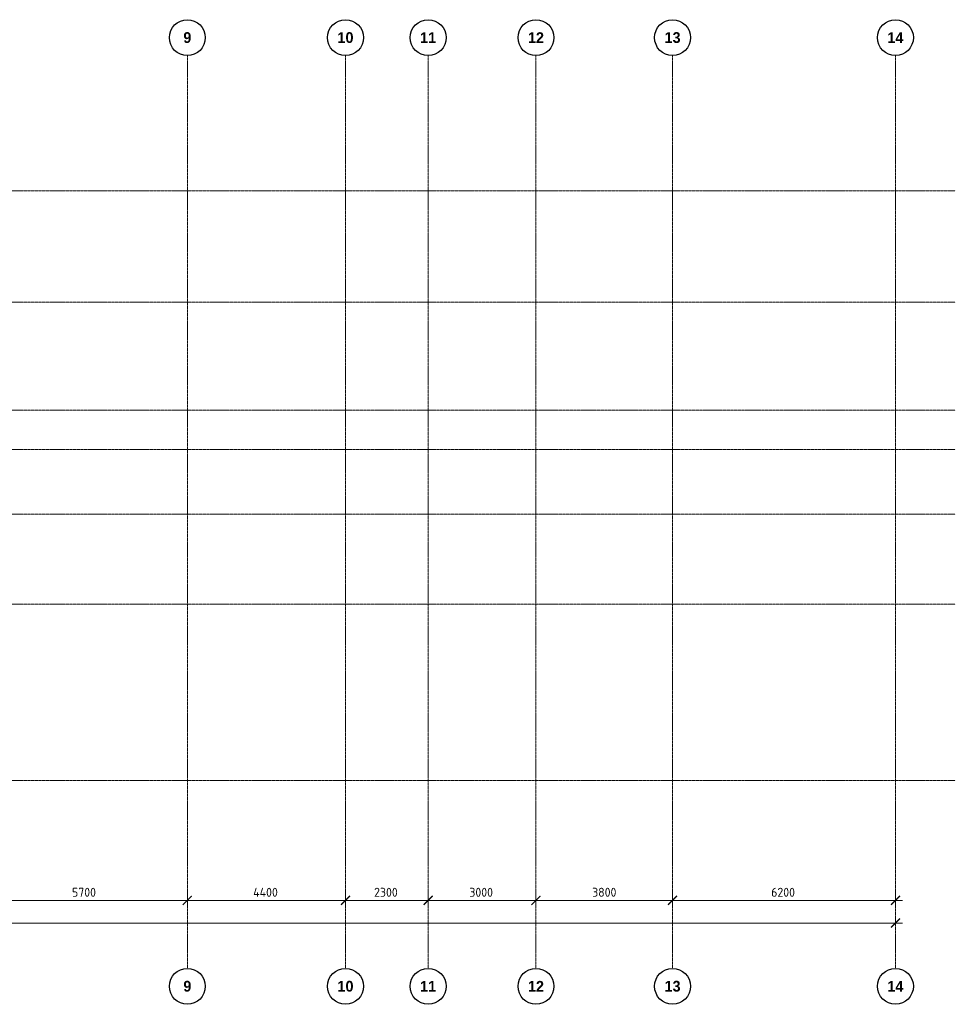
# Model space of a CAD drawing. Header units: millimetres. Extents: x -348641 to 659084, y -187953 to 16029.
# Tile 13 of 256: x -213032 to -187002, y -150541 to -123154. Entities that reach past the tile are written whole.
import ezdxf

# ---------------------------------------------------------------- set-up
doc = ezdxf.new("R2010")
doc.units = ezdxf.units.MM
doc.linetypes.add('______5', pattern=[1100, 800, -100, 100, -100])
doc.linetypes.add('осевая', pattern=[50.8, 31.75, -6.35, 6.35, -6.35])
doc.layers.add('Оси', color=40, linetype='______5', lineweight=18)
doc.layers.add('РАЗМЕРЫ', color=1, linetype='Continuous', lineweight=9)
doc.styles.add('Century Gothic', font='GOTHIC.TTF')
doc.styles.add('GOST-2.304_Type-B', font='GOST_Common.ttf')
doc.dimstyles.new('СПДС', dxfattribs={"dimscale": 100, "dimtxt": 2.5, "dimasz": 2, "dimexe": 1.25, "dimexo": 0, "dimtad": 1, "dimdec": 0, "dimrnd": 5, "dimtxsty": 'GOST-2.304_Type-B', "dimblk": 'ARCHTICK', "dimcen": 2.5, "dimdle": 2, "dimclrd": 1, "dimclre": 1, "dimclrt": 1, "dimadec": 0, "dimazin": 2, "dimtfac": 0.75, "dimtdec": 0, "dimtmove": 1, "dimatfit": 3, "dimfxl": 1, "dimtfillclr": 256, "dimtolj": 1, "dimarcsym": 1})

# ---------------------------------------------------------------- blocks, each defined once
blk = doc.blocks.new('_ArchTick')
at = {"color": 0, "linetype": 'ByBlock', "const_width": 0.15}
blk.add_lwpolyline([(-0.5, -0.5), (0.5, 0.5)], dxfattribs=at)
blk = doc.blocks.new('*D1092')
at = {"color": 1, "lineweight": -2, "transparency": 16777216}
for p, q in [((-85905, -346670), (-38705, -346670)), ((-85705, -346670), (-85705, -346545)), ((-38905, -346670), (-38905, -346545))]:
    blk.add_line(p, q, dxfattribs=at)
at = {"layer": 'DEFPOINTS', "color": 0, "lineweight": 0, "transparency": 16777216}
for p in [(-85705, -346670), (-38905, -346670), (-38905, -346670)]:
    blk.add_point(p, dxfattribs=at)
at = {"color": 1, "lineweight": -2, "transparency": 16777216, "xscale": 250, "yscale": 250, "zscale": 250, "rotation": 180}
blk.add_blockref('_ArchTick', (-85705, -346670), dxfattribs=at)
at = {"color": 1, "lineweight": -2, "transparency": 16777216, "xscale": 250, "yscale": 250, "zscale": 250}
blk.add_blockref('_ArchTick', (-38905, -346670), dxfattribs=at)
at = {"color": 1, "lineweight": 0, "transparency": 16777216, "insert": (-67487, -346445), "char_height": 250, "width": 104166.67, "attachment_point": 5, "style": 'GOST-2.304_Type-B'}
blk.add_mtext('\\A1;46800', dxfattribs=at)
blk = doc.blocks.new('NSY101')
at = {"color": 0, "linetype": 'ByBlock', "lineweight": -2}
blk.add_circle((0, 0), 50, dxfattribs=at)
blk = doc.blocks.new('СЛОЖНЫЙ_ОБЪЕКТ_16')
at = {"layer": 'Оси', "color": 16, "linetype": 'Continuous', "lineweight": 25, "transparency": 33554687, "xscale": 9.999999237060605, "yscale": 9.999999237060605, "zscale": 9.999999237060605}
blk.add_blockref('NSY101', (31813, -989), dxfattribs=at)
at = {"layer": 'Оси', "color": 16, "linetype": 'Continuous', "lineweight": 25, "transparency": 33554687, "insert": (31813, -989), "char_height": 300, "width": 385, "attachment_point": 5, "style": 'Century Gothic'}
blk.add_mtext('\\A1;{\\fCentury Gothic|i0|b1;\\H300.000000;\\W1.000000;\\C16;9}\\P', dxfattribs=at)
blk = doc.blocks.new('СЛОЖНЫЙ_ОБЪЕКТ_17')
at = {"layer": 'Оси', "color": 16, "linetype": 'Continuous', "lineweight": 25, "transparency": 33554687, "xscale": 9.999999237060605, "yscale": 9.999999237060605, "zscale": 9.999999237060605}
blk.add_blockref('NSY101', (36213, -989), dxfattribs=at)
at = {"layer": 'Оси', "color": 16, "linetype": 'Continuous', "lineweight": 25, "transparency": 33554687, "insert": (36213, -989), "char_height": 300, "width": 620, "attachment_point": 5, "style": 'Century Gothic'}
blk.add_mtext('\\A1;{\\fCentury Gothic|i0|b1;\\H300.000000;\\W1.000000;\\C16;10}\\P', dxfattribs=at)
blk = doc.blocks.new('СЛОЖНЫЙ_ОБЪЕКТ_18')
at = {"layer": 'Оси', "color": 16, "linetype": 'Continuous', "lineweight": 25, "transparency": 33554687, "xscale": 9.999999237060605, "yscale": 9.999999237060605, "zscale": 9.999999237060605}
blk.add_blockref('NSY101', (38513, -989), dxfattribs=at)
at = {"layer": 'Оси', "color": 16, "linetype": 'Continuous', "lineweight": 25, "transparency": 33554687, "insert": (38513, -989), "char_height": 300, "width": 620, "attachment_point": 5, "style": 'Century Gothic'}
blk.add_mtext('\\A1;{\\fCentury Gothic|i0|b1;\\H300.000000;\\W1.000000;\\C16;11}\\P', dxfattribs=at)
blk = doc.blocks.new('СЛОЖНЫЙ_ОБЪЕКТ_19')
at = {"layer": 'Оси', "color": 16, "linetype": 'Continuous', "lineweight": 25, "transparency": 33554687, "xscale": 9.999999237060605, "yscale": 9.999999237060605, "zscale": 9.999999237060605}
blk.add_blockref('NSY101', (41513, -989), dxfattribs=at)
at = {"layer": 'Оси', "color": 16, "linetype": 'Continuous', "lineweight": 25, "transparency": 33554687, "insert": (41513, -989), "char_height": 300, "width": 620, "attachment_point": 5, "style": 'Century Gothic'}
blk.add_mtext('\\A1;{\\fCentury Gothic|i0|b1;\\H300.000000;\\W1.000000;\\C16;12}\\P', dxfattribs=at)
blk = doc.blocks.new('СЛОЖНЫЙ_ОБЪЕКТ_20')
at = {"layer": 'Оси', "color": 16, "linetype": 'Continuous', "lineweight": 25, "transparency": 33554687, "xscale": 9.999999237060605, "yscale": 9.999999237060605, "zscale": 9.999999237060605}
blk.add_blockref('NSY101', (45313, -989), dxfattribs=at)
at = {"layer": 'Оси', "color": 16, "linetype": 'Continuous', "lineweight": 25, "transparency": 33554687, "insert": (45313, -989), "char_height": 300, "width": 620, "attachment_point": 5, "style": 'Century Gothic'}
blk.add_mtext('\\A1;{\\fCentury Gothic|i0|b1;\\H300.000000;\\W1.000000;\\C16;13}\\P', dxfattribs=at)
blk = doc.blocks.new('СЛОЖНЫЙ_ОБЪЕКТ_21')
at = {"layer": 'Оси', "color": 16, "linetype": 'Continuous', "lineweight": 25, "transparency": 33554687, "xscale": 9.999999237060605, "yscale": 9.999999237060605, "zscale": 9.999999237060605}
blk.add_blockref('NSY101', (51513, -989), dxfattribs=at)
at = {"layer": 'Оси', "color": 16, "linetype": 'Continuous', "lineweight": 25, "transparency": 33554687, "insert": (51513, -989), "char_height": 300, "width": 620, "attachment_point": 5, "style": 'Century Gothic'}
blk.add_mtext('\\A1;{\\fCentury Gothic|i0|b1;\\H300.000000;\\W1.000000;\\C16;14}\\P', dxfattribs=at)
blk = doc.blocks.new('СЛОЖНЫЙ_ОБЪЕКТ_36')
at = {"layer": 'Оси', "color": 16, "linetype": 'Continuous', "lineweight": 25, "transparency": 33554687, "xscale": 9.999999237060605, "yscale": 9.999999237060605, "zscale": 9.999999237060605}
blk.add_blockref('NSY101', (31813, -43009), dxfattribs=at)
at = {"layer": 'Оси', "color": 16, "linetype": 'Continuous', "lineweight": 25, "transparency": 33554687, "insert": (31813, -43009), "char_height": 300, "width": 385, "attachment_point": 5, "style": 'Century Gothic'}
blk.add_mtext('\\A1;{\\fCentury Gothic|i0|b1;\\H300.000000;\\W1.000000;\\C16;9}\\P', dxfattribs=at)
blk = doc.blocks.new('СЛОЖНЫЙ_ОБЪЕКТ_37')
at = {"layer": 'Оси', "color": 16, "linetype": 'Continuous', "lineweight": 25, "transparency": 33554687, "xscale": 9.999999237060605, "yscale": 9.999999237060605, "zscale": 9.999999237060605}
blk.add_blockref('NSY101', (36213, -43009), dxfattribs=at)
at = {"layer": 'Оси', "color": 16, "linetype": 'Continuous', "lineweight": 25, "transparency": 33554687, "insert": (36213, -43009), "char_height": 300, "width": 620, "attachment_point": 5, "style": 'Century Gothic'}
blk.add_mtext('\\A1;{\\fCentury Gothic|i0|b1;\\H300.000000;\\W1.000000;\\C16;10}\\P', dxfattribs=at)
blk = doc.blocks.new('СЛОЖНЫЙ_ОБЪЕКТ_38')
at = {"layer": 'Оси', "color": 16, "linetype": 'Continuous', "lineweight": 25, "transparency": 33554687, "xscale": 9.999999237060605, "yscale": 9.999999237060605, "zscale": 9.999999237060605}
blk.add_blockref('NSY101', (38513, -43009), dxfattribs=at)
at = {"layer": 'Оси', "color": 16, "linetype": 'Continuous', "lineweight": 25, "transparency": 33554687, "insert": (38513, -43009), "char_height": 300, "width": 620, "attachment_point": 5, "style": 'Century Gothic'}
blk.add_mtext('\\A1;{\\fCentury Gothic|i0|b1;\\H300.000000;\\W1.000000;\\C16;11}\\P', dxfattribs=at)
blk = doc.blocks.new('СЛОЖНЫЙ_ОБЪЕКТ_39')
at = {"layer": 'Оси', "color": 16, "linetype": 'Continuous', "lineweight": 25, "transparency": 33554687, "xscale": 9.999999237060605, "yscale": 9.999999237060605, "zscale": 9.999999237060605}
blk.add_blockref('NSY101', (41513, -43009), dxfattribs=at)
at = {"layer": 'Оси', "color": 16, "linetype": 'Continuous', "lineweight": 25, "transparency": 33554687, "insert": (41513, -43009), "char_height": 300, "width": 620, "attachment_point": 5, "style": 'Century Gothic'}
blk.add_mtext('\\A1;{\\fCentury Gothic|i0|b1;\\H300.000000;\\W1.000000;\\C16;12}\\P', dxfattribs=at)
blk = doc.blocks.new('СЛОЖНЫЙ_ОБЪЕКТ_40')
at = {"layer": 'Оси', "color": 16, "linetype": 'Continuous', "lineweight": 25, "transparency": 33554687, "xscale": 9.999999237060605, "yscale": 9.999999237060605, "zscale": 9.999999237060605}
blk.add_blockref('NSY101', (45313, -43009), dxfattribs=at)
at = {"layer": 'Оси', "color": 16, "linetype": 'Continuous', "lineweight": 25, "transparency": 33554687, "insert": (45313, -43009), "char_height": 300, "width": 620, "attachment_point": 5, "style": 'Century Gothic'}
blk.add_mtext('\\A1;{\\fCentury Gothic|i0|b1;\\H300.000000;\\W1.000000;\\C16;13}\\P', dxfattribs=at)
blk = doc.blocks.new('СЛОЖНЫЙ_ОБЪЕКТ_41')
at = {"layer": 'Оси', "color": 16, "linetype": 'Continuous', "lineweight": 25, "transparency": 33554687, "xscale": 9.999999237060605, "yscale": 9.999999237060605, "zscale": 9.999999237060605}
blk.add_blockref('NSY101', (51513, -43009), dxfattribs=at)
at = {"layer": 'Оси', "color": 16, "linetype": 'Continuous', "lineweight": 25, "transparency": 33554687, "insert": (51513, -43009), "char_height": 300, "width": 620, "attachment_point": 5, "style": 'Century Gothic'}
blk.add_mtext('\\A1;{\\fCentury Gothic|i0|b1;\\H300.000000;\\W1.000000;\\C16;14}\\P', dxfattribs=at)
blk = doc.blocks.new('*D1105')
at = {"color": 1, "lineweight": -2, "transparency": 16777216}
for p, q in [((-64505, -346039), (-58405, -346039)), ((-64305, -346039), (-64305, -345914)), ((-58605, -346039), (-58605, -345914))]:
    blk.add_line(p, q, dxfattribs=at)
at = {"layer": 'DEFPOINTS', "color": 0, "lineweight": 0, "transparency": 16777216}
for p in [(-64305, -346039), (-58605, -346039), (-58605, -346039)]:
    blk.add_point(p, dxfattribs=at)
at = {"color": 1, "lineweight": -2, "transparency": 16777216, "xscale": 250, "yscale": 250, "zscale": 250, "rotation": 180}
blk.add_blockref('_ArchTick', (-64305, -346039), dxfattribs=at)
at = {"color": 1, "lineweight": -2, "transparency": 16777216, "xscale": 250, "yscale": 250, "zscale": 250}
blk.add_blockref('_ArchTick', (-58605, -346039), dxfattribs=at)
at = {"color": 1, "lineweight": 0, "transparency": 16777216, "insert": (-61480, -345814), "char_height": 250, "width": 83333.33, "attachment_point": 5, "style": 'GOST-2.304_Type-B'}
blk.add_mtext('\\A1;5700', dxfattribs=at)
blk = doc.blocks.new('*D1106')
at = {"color": 1, "lineweight": -2, "transparency": 16777216}
for p, q in [((-58805, -346039), (-54005, -346039)), ((-58605, -346039), (-58605, -345914)), ((-54205, -346039), (-54205, -345914))]:
    blk.add_line(p, q, dxfattribs=at)
at = {"layer": 'DEFPOINTS', "color": 0, "lineweight": 0, "transparency": 16777216}
for p in [(-58605, -346039), (-54205, -346039), (-54205, -346039)]:
    blk.add_point(p, dxfattribs=at)
at = {"color": 1, "lineweight": -2, "transparency": 16777216, "xscale": 250, "yscale": 250, "zscale": 250, "rotation": 180}
blk.add_blockref('_ArchTick', (-58605, -346039), dxfattribs=at)
at = {"color": 1, "lineweight": -2, "transparency": 16777216, "xscale": 250, "yscale": 250, "zscale": 250}
blk.add_blockref('_ArchTick', (-54205, -346039), dxfattribs=at)
at = {"color": 1, "lineweight": 0, "transparency": 16777216, "insert": (-56430, -345814), "char_height": 250, "width": 83333.33, "attachment_point": 5, "style": 'GOST-2.304_Type-B'}
blk.add_mtext('\\A1;4400', dxfattribs=at)
blk = doc.blocks.new('*D1107')
at = {"color": 1, "lineweight": -2, "transparency": 16777216}
for p, q in [((-54405, -346039), (-51705, -346039)), ((-54205, -346039), (-54205, -345914)), ((-51905, -346039), (-51905, -345914))]:
    blk.add_line(p, q, dxfattribs=at)
at = {"layer": 'DEFPOINTS', "color": 0, "lineweight": 0, "transparency": 16777216}
for p in [(-54205, -346039), (-51905, -346039), (-51905, -346039)]:
    blk.add_point(p, dxfattribs=at)
at = {"color": 1, "lineweight": -2, "transparency": 16777216, "xscale": 250, "yscale": 250, "zscale": 250, "rotation": 180}
blk.add_blockref('_ArchTick', (-54205, -346039), dxfattribs=at)
at = {"color": 1, "lineweight": -2, "transparency": 16777216, "xscale": 250, "yscale": 250, "zscale": 250}
blk.add_blockref('_ArchTick', (-51905, -346039), dxfattribs=at)
at = {"color": 1, "lineweight": 0, "transparency": 16777216, "insert": (-53080, -345814), "char_height": 250, "width": 83333.33, "attachment_point": 5, "style": 'GOST-2.304_Type-B'}
blk.add_mtext('\\A1;2300', dxfattribs=at)
blk = doc.blocks.new('*D1108')
at = {"color": 1, "lineweight": -2, "transparency": 16777216}
for p, q in [((-52105, -346039), (-48705, -346039)), ((-51905, -346039), (-51905, -345914)), ((-48905, -346039), (-48905, -345914))]:
    blk.add_line(p, q, dxfattribs=at)
at = {"layer": 'DEFPOINTS', "color": 0, "lineweight": 0, "transparency": 16777216}
for p in [(-51905, -346039), (-48905, -346039), (-48905, -346039)]:
    blk.add_point(p, dxfattribs=at)
at = {"color": 1, "lineweight": -2, "transparency": 16777216, "xscale": 250, "yscale": 250, "zscale": 250, "rotation": 180}
blk.add_blockref('_ArchTick', (-51905, -346039), dxfattribs=at)
at = {"color": 1, "lineweight": -2, "transparency": 16777216, "xscale": 250, "yscale": 250, "zscale": 250}
blk.add_blockref('_ArchTick', (-48905, -346039), dxfattribs=at)
at = {"color": 1, "lineweight": 0, "transparency": 16777216, "insert": (-50430, -345814), "char_height": 250, "width": 83333.33, "attachment_point": 5, "style": 'GOST-2.304_Type-B'}
blk.add_mtext('\\A1;3000', dxfattribs=at)
blk = doc.blocks.new('*D1109')
at = {"color": 1, "lineweight": -2, "transparency": 16777216}
for p, q in [((-49104.71808, -346038.91005), (-44904.71808, -346038.91005)), ((-48904.71808, -346038.91005), (-48904.71808, -345913.91005)), ((-45104.71808, -346038.91005), (-45104.71808, -345913.91005))]:
    blk.add_line(p, q, dxfattribs=at)
at = {"layer": 'DEFPOINTS', "color": 0, "lineweight": 0, "transparency": 16777216}
for p in [(-48904.71808, -346038.91005), (-45104.71808, -346038.91005), (-45104.71808, -346038.91005)]:
    blk.add_point(p, dxfattribs=at)
at = {"color": 1, "lineweight": -2, "transparency": 16777216, "xscale": 250, "yscale": 250, "zscale": 250, "rotation": 180}
blk.add_blockref('_ArchTick', (-48904.71808, -346038.91005), dxfattribs=at)
at = {"color": 1, "lineweight": -2, "transparency": 16777216, "xscale": 250, "yscale": 250, "zscale": 250}
blk.add_blockref('_ArchTick', (-45104.71808, -346038.91005), dxfattribs=at)
at = {"color": 1, "lineweight": 0, "transparency": 16777216, "insert": (-47004.71808, -345813.91005), "char_height": 250, "width": 83333.3333333, "attachment_point": 5, "style": 'GOST-2.304_Type-B'}
blk.add_mtext('\\A1;3800', dxfattribs=at)
blk = doc.blocks.new('*D1110')
at = {"color": 1, "lineweight": -2, "transparency": 16777216}
for p, q in [((-45305, -346039), (-38705, -346039)), ((-45105, -346039), (-45105, -345914)), ((-38905, -346039), (-38905, -345914))]:
    blk.add_line(p, q, dxfattribs=at)
at = {"layer": 'DEFPOINTS', "color": 0, "lineweight": 0, "transparency": 16777216}
for p in [(-45105, -346039), (-38905, -346039), (-38905, -346039)]:
    blk.add_point(p, dxfattribs=at)
at = {"color": 1, "lineweight": -2, "transparency": 16777216, "xscale": 250, "yscale": 250, "zscale": 250, "rotation": 180}
blk.add_blockref('_ArchTick', (-45105, -346039), dxfattribs=at)
at = {"color": 1, "lineweight": -2, "transparency": 16777216, "xscale": 250, "yscale": 250, "zscale": 250}
blk.add_blockref('_ArchTick', (-38905, -346039), dxfattribs=at)
at = {"color": 1, "lineweight": 0, "transparency": 16777216, "insert": (-42030, -345814), "char_height": 250, "width": 83333.33, "attachment_point": 5, "style": 'GOST-2.304_Type-B'}
blk.add_mtext('\\A1;6200', dxfattribs=at)
blk = doc.blocks.new('оси блок 2')
at = {"layer": 'Оси', "color": 16, "linetype": 'осевая', "lineweight": 0, "transparency": 33554687}
for p, q in [((-58604.7, -322543), (-58604.7, -347914.1)), ((-54204.7, -322543), (-54204.7, -347914.1)), ((-51904.7, -322543), (-51904.7, -347914.1)), ((-48904.7, -322543), (-48904.7, -347914.1)), ((-45104.7, -322543), (-45104.7, -347914.1)), ((-38904.7, -322543), (-38904.7, -347914.1)), ((-89822.3, -326301.3), (-37238.5, -326301.3)), ((-89822.3, -329401.3), (-37238.5, -329401.3)), ((-89822.3, -332401.3), (-37238.5, -332401.3)), ((-89822.3, -333501.3), (-37238.5, -333501.3)), ((-89822.3, -335301.3), (-37238.5, -335301.3)), ((-89822.3, -337801.3), (-37238.5, -337801.3)), ((-89822.3, -342701.3), (-37238.5, -342701.3))]:
    blk.add_line(p, q, dxfattribs=at)
at = {"layer": 'Оси', "color": 16, "linetype": 'Continuous', "lineweight": 25, "transparency": 33554687}
for name, p in [('СЛОЖНЫЙ_ОБЪЕКТ_16', (-90418.2, -321053.5)), ('СЛОЖНЫЙ_ОБЪЕКТ_17', (-90418.2, -321053.5)), ('СЛОЖНЫЙ_ОБЪЕКТ_18', (-90418.2, -321053.5)), ('СЛОЖНЫЙ_ОБЪЕКТ_19', (-90418.2, -321053.5)), ('СЛОЖНЫЙ_ОБЪЕКТ_20', (-90418.2, -321053.5)), ('СЛОЖНЫЙ_ОБЪЕКТ_21', (-90418.2, -321053.5)), ('СЛОЖНЫЙ_ОБЪЕКТ_36', (-90418.2, -305420.5)), ('СЛОЖНЫЙ_ОБЪЕКТ_37', (-90418.2, -305420.5)), ('СЛОЖНЫЙ_ОБЪЕКТ_38', (-90418.2, -305420.5)), ('СЛОЖНЫЙ_ОБЪЕКТ_39', (-90418.2, -305420.5)), ('СЛОЖНЫЙ_ОБЪЕКТ_40', (-90418.2, -305420.5)), ('СЛОЖНЫЙ_ОБЪЕКТ_41', (-90418.2, -305420.5))]:
    blk.add_blockref(name, p, dxfattribs=at)
at = {"lineweight": 0}
for base, p1, p2, picture, middle in [((-58604.7, -346038.9), (-64304.7, -346038.9), (-58604.7, -346038.9), '*D1105', (-61479.9, -346038.9)), ((-54204.7, -346038.9), (-58604.7, -346038.9), (-54204.7, -346038.9), '*D1106', (-56429.9, -346038.9)), ((-51904.7, -346038.9), (-54204.7, -346038.9), (-51904.7, -346038.9), '*D1107', (-53079.9, -346038.9)), ((-48904.7, -346038.9), (-51904.7, -346038.9), (-48904.7, -346038.9), '*D1108', (-50429.9, -346038.9)), ((-45104.7, -346038.9), (-48904.7, -346038.9), (-45104.7, -346038.9), '*D1109', (-47004.7, -346038.9)), ((-38904.7, -346038.9), (-45104.7, -346038.9), (-38904.7, -346038.9), '*D1110', (-42029.9, -346038.9)), ((-38904.7, -346670.2), (-85704.7, -346670.2), (-38904.7, -346670.2), '*D1092', (-67487.3, -346670.2))]:
    dim = blk.add_linear_dim(base=base, p1=p1, p2=p2, dimstyle='СПДС', override={"dimgap": 1}, dxfattribs=at)
    dim.commit()
    dim.dimension.update_dxf_attribs({"geometry": picture, "text_midpoint": middle, "dimtype": 160})

msp = doc.modelspace()

# ---------------------------------------------------------------- block references
at = {"layer": 'РАЗМЕРЫ'}
msp.add_blockref('оси блок 2', (-149763.1, 198389), dxfattribs=at)

doc.saveas('drawing.dxf')
